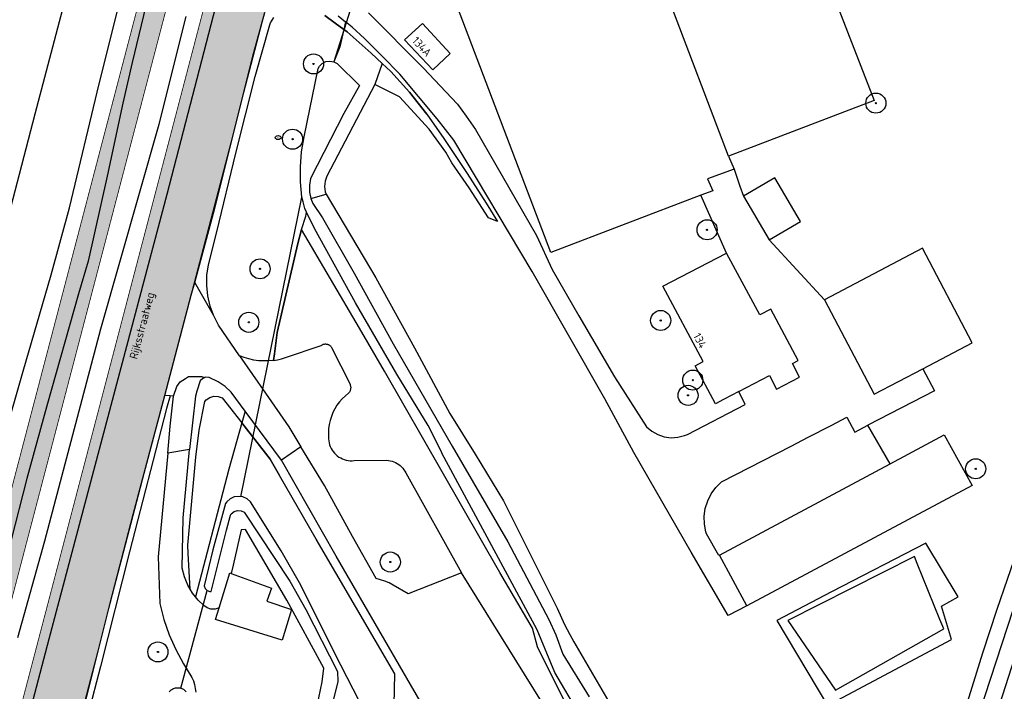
# Model space of a CAD drawing. Header units: metres. Extents: x 102000 to 105000, y 414600 to 420766.
# Tile 75 of 256: x 103062 to 103184, y 417434 to 417517. Entities that reach past the tile are written whole.
import ezdxf

# ---------------------------------------------------------------- set-up
doc = ezdxf.new("R2010")
doc.units = ezdxf.units.M
doc.layers.get('0').update_dxf_attribs({"color": 8})
doc.layers.add('00-Ontwerp DKIV', color=8, linetype='Continuous', lineweight=0)
doc.styles.add('MtXpl_NLCS-ISO', font='NLCS-ISO.ttf')
doc.styles.add('NLCS-ISO', font='NLCS-ISO.ttf')

msp = doc.modelspace()

# ---------------------------------------------------------------- hatches: boundary and pattern name
at = {"ltscale": 0.1}
h = msp.add_hatch(color=256, dxfattribs=at)
edge = h.paths.add_edge_path()
edge.add_arc((103098.25, 417511.69), 0.075, 0, 360)
h = msp.add_hatch(color=256, dxfattribs=at)
edge = h.paths.add_edge_path()
edge.add_arc((103168.28, 417506.81), 0.075, 0, 360)
h = msp.add_hatch(color=256, dxfattribs=at)
edge = h.paths.add_edge_path()
edge.add_arc((103095.64, 417502.32), 0.075, 0, 360)
h = msp.add_hatch(color=256, dxfattribs=at)
edge = h.paths.add_edge_path()
edge.add_arc((103147.26, 417491.03), 0.075, 0, 360)
h = msp.add_hatch(color=256, dxfattribs=at)
edge = h.paths.add_edge_path()
edge.add_arc((103091.59, 417486.17), 0.075, 0, 360)
h = msp.add_hatch(color=256, dxfattribs=at)
edge = h.paths.add_edge_path()
edge.add_arc((103090.19, 417479.51), 0.075, 0, 360)
h = msp.add_hatch(color=256, dxfattribs=at)
edge = h.paths.add_edge_path()
edge.add_arc((103141.48, 417479.74), 0.075, 0, 360)
h = msp.add_hatch(color=256, dxfattribs=at)
edge = h.paths.add_edge_path()
edge.add_arc((103145.48, 417472.31), 0.075, 0, 360)
h = msp.add_hatch(color=256, dxfattribs=at)
edge = h.paths.add_edge_path()
edge.add_arc((103144.89, 417470.41), 0.075, 0, 360)
h = msp.add_hatch(color=256, dxfattribs=at)
edge = h.paths.add_edge_path()
edge.add_arc((103180.71, 417461.26), 0.075, 0, 360)
h = msp.add_hatch(color=256, dxfattribs=at)
edge = h.paths.add_edge_path()
edge.add_arc((103107.81, 417449.65), 0.075, 0, 360)
h = msp.add_hatch(color=256, dxfattribs=at)
edge = h.paths.add_edge_path()
edge.add_arc((103078.87, 417438.45), 0.075, 0, 360)
at = {"layer": '00-Ontwerp DKIV', "transparency": 33554623}
h = msp.add_hatch(color=256, dxfattribs=at)
h.dxf.hatch_style = 1
edge = h.paths.add_edge_path()
edge.add_line((102886.9, 416781.55), (102904.84, 416850.64))
edge.add_line((102904.84, 416850.64), (102928.19, 416939.15))
edge.add_line((102928.19, 416939.15), (102953.56, 417035.86))
edge.add_line((102953.56, 417035.86), (102978.87, 417132.59))
edge.add_line((102978.87, 417132.59), (103004.22, 417229.32))
edge.add_line((103004.22, 417229.32), (103029.53, 417326.07))
edge.add_line((103029.53, 417326.07), (103055.68, 417425.95))
edge.add_line((103055.68, 417425.95), (103080.17, 417519.56))
edge.add_line((103080.17, 417519.56), (103105.56, 417616.34))
edge.add_line((103105.56, 417616.34), (103130.84, 417713.01))
edge.add_line((103130.84, 417713.01), (103156.04, 417809.8))
edge.add_line((103156.04, 417809.8), (103181.49, 417906.51))
edge.add_line((103181.49, 417906.51), (103206.38, 418001.72))
edge.add_arc((103225.69, 417996.42), 20.03, 148.2907, 164.6587, ccw=False)
edge.add_arc((103191.64, 418017.46), 20, 328.2852, 344.8956)
edge.add_line((103210.95, 418012.25), (103219.02, 418043.1))
edge.add_arc((103199.68, 418048.21), 20, 345.2137, 362.334)
edge.add_arc((103239.65, 418049.83), 20, 165.3297, 182.3256, ccw=False)
edge.add_line((103220.3, 418054.9), (103232.12, 418100.04))
edge.add_line((103232.12, 418100.04), (103242.56, 418140.06))
edge.add_line((103242.56, 418140.06), (103250.16, 418168.97))
edge.add_line((103250.16, 418168.97), (103293.88, 418334.46))
edge.add_line((103293.88, 418334.46), (103297.17, 418351.1))
edge.add_arc((103267.5, 418356.96), 30.25, 348.8207, 407.0551)
edge.add_arc((103314.5, 418407.47), 38.75, 204.5183, 227.0551, ccw=False)
edge.add_arc((103314.5, 418407.47), 38.75, 197.206, 204.5183, ccw=False)
edge.add_arc((103314.5, 418407.47), 38.75, 192.769, 197.206, ccw=False)
edge.add_arc((103314.5, 418407.47), 38.75, 184.7464, 192.769, ccw=False)
edge.add_arc((103314.5, 418407.47), 38.75, 114.5178, 184.7464, ccw=False)
edge.add_arc((103280.48, 418441.33), 18, 4.4601, 5.3047)
edge.add_arc((103280.48, 418441.33), 18, 5.3047, 11.5456)
edge.add_line((103298.11, 418444.93), (103297.89, 418446.04))
edge.add_line((103297.89, 418446.04), (103297.84, 418446.29))
edge.add_arc((103314.5, 418407.47), 42.25, 113.2363, 115.0728)
edge.add_arc((103295.75, 418447.55), 2, 194.986, 295.0728, ccw=False)
edge.add_line((103293.82, 418447.03), (103291.9, 418454.22))
edge.add_line((103291.9, 418454.22), (103288.51, 418453.32))
edge.add_line((103288.51, 418453.32), (103290.96, 418444.17))
edge.add_arc((103289.03, 418443.65), 2, -54.8547, 14.986, ccw=False)
edge.add_arc((103314.5, 418407.47), 42.25, 125.1453, 186.0532)
edge.add_arc((103314.5, 418407.47), 42.25, 186.0532, 192.9535)
edge.add_arc((103314.5, 418407.47), 42.25, 192.9535, 197.0227)
edge.add_arc((103314.5, 418407.47), 42.25, 197.0227, 203.2368)
edge.add_arc((103314.5, 418407.47), 42.25, 203.2368, 227.0551)
edge.add_arc((103267.5, 418356.96), 26.75, -11.1793, 47.0551, ccw=False)
edge.add_line((103293.74, 418351.77), (103290.45, 418335.14))
edge.add_line((103290.45, 418335.14), (103246.78, 418169.85))
edge.add_line((103246.78, 418169.85), (103239.17, 418140.95))
edge.add_line((103239.17, 418140.95), (103239.17, 418140.94))
edge.add_line((103239.17, 418140.94), (103228.73, 418100.92))
edge.add_line((103228.73, 418100.92), (103216.92, 418055.78))
edge.add_arc((103236.27, 418050.72), 20, 165.3308, 182.3256)
edge.add_arc((103196.3, 418049.09), 20, -14.7863, 2.334, ccw=False)
edge.add_line((103215.63, 418043.99), (103207.6, 418013.28))
edge.add_arc((103188.25, 418018.34), 20, 328.2852, 345.318, ccw=False)
edge.add_arc((103222.28, 417997.32), 20, 148.2852, 164.6763)
edge.add_line((103202.99, 418002.6), (103178.1, 417907.4))
edge.add_line((103178.1, 417907.4), (103152.66, 417810.68))
edge.add_line((103152.66, 417810.68), (103127.45, 417713.89))
edge.add_line((103127.45, 417713.89), (103102.18, 417617.22))
edge.add_line((103102.18, 417617.22), (103076.78, 417520.45))
edge.add_line((103076.78, 417520.45), (103052.29, 417426.84))
edge.add_line((103052.29, 417426.84), (103026.15, 417326.95))
edge.add_line((103026.15, 417326.95), (103000.83, 417230.21))
edge.add_line((103000.83, 417230.21), (102975.49, 417133.48))
edge.add_line((102975.49, 417133.48), (102950.17, 417036.74))
edge.add_line((102950.17, 417036.74), (102924.8, 416940.04))
edge.add_line((102924.8, 416940.04), (102901.62, 416852.18))
edge.add_line((102901.62, 416852.18), (102877.33, 416758.81))
edge.add_arc((102909.74, 416750.34), 33.5, 165.3461, 192.0759)
edge.add_line((102876.99, 416743.33), (102877.08, 416742.86))
edge.add_arc((102848.36, 416736.65), 29.38, -11.7608, 12.2022, ccw=False)
edge.add_line((102877.13, 416730.66), (102880.91, 416746.96))
edge.add_arc((102880.42, 416747.08), 0.5, 186.3319, 346.473, ccw=False)
edge.add_arc((102909.74, 416750.34), 30, 165.3461, 186.3319, ccw=False)
edge.add_line((102880.72, 416757.92), (102883.48, 416768.49))
edge.add_arc((102888.32, 416767.23), 5, 75.3174, 165.3461, ccw=False)
edge.add_line((102889.59, 416772.06), (102894.48, 416770.78))
edge.add_arc((102892.46, 416763.04), 8, 29.1317, 75.3174, ccw=False)
edge.add_line((102899.45, 416766.94), (102899.75, 416766.39))
edge.add_line((102899.75, 416766.39), (102902.8, 416768.11))
edge.add_line((102902.8, 416768.11), (102902.4, 416768.83))
edge.add_arc((102892.79, 416763.47), 11, 29.1317, 75.3174)
edge.add_line((102895.58, 416774.11), (102890.47, 416775.45))
edge.add_arc((102891.74, 416780.29), 5, 165.3461, 255.3174, ccw=False)
h = msp.add_hatch(color=256, dxfattribs=at)
h.dxf.hatch_style = 1
edge = h.paths.add_edge_path()
edge.add_line((102915.47, 416843.99), (102939.74, 416935.89))
edge.add_line((102939.74, 416935.89), (102960.31, 417014.31))
edge.add_line((102960.31, 417014.31), (102960.44, 417014.78))
edge.add_line((102960.44, 417014.78), (102963.61, 417026.32))
edge.add_line((102963.61, 417026.32), (102965.3, 417032.79))
edge.add_line((102965.3, 417032.79), (102990.43, 417129.35))
edge.add_line((102990.43, 417129.35), (103015.77, 417226.08))
edge.add_line((103015.77, 417226.08), (103041.09, 417322.82))
edge.add_line((103041.09, 417322.82), (103066.41, 417419.56))
edge.add_line((103066.41, 417419.56), (103077.91, 417463.51))
edge.add_line((103077.91, 417463.51), (103078.25, 417464.8))
edge.add_line((103078.25, 417464.8), (103082.38, 417480.57))
edge.add_line((103082.38, 417480.57), (103083.41, 417484.56))
edge.add_line((103083.41, 417484.56), (103091.25, 417514.51))
edge.add_arc((103097.06, 417512.99), 6, 165.263, 165.3369, ccw=False)
edge.add_line((103091.25, 417514.52), (103097.65, 417538.88))
edge.add_arc((103103.45, 417537.36), 6, 165.297, 165.3029, ccw=False)
edge.add_line((103097.65, 417538.88), (103117.12, 417613.1))
edge.add_line((103117.12, 417613.1), (103142.4, 417709.78))
edge.add_line((103142.4, 417709.78), (103167.6, 417806.55))
edge.add_line((103167.6, 417806.55), (103193.04, 417903.26))
edge.add_line((103193.04, 417903.26), (103194.92, 417910.44))
edge.add_line((103194.92, 417910.44), (103199.37, 417927.49))
edge.add_line((103199.37, 417927.49), (103218.34, 418000.01))
edge.add_line((103218.34, 418000.01), (103243.68, 418096.81))
edge.add_line((103243.68, 418096.81), (103259.4, 418157.1))
edge.add_line((103259.4, 418157.1), (103260.93, 418159.65))
edge.add_arc((103281.69, 418145.38), 25.2, 138.8322, 145.4961, ccw=False)
edge.add_line((103262.72, 418161.97), (103268.71, 418185.16))
edge.add_line((103268.71, 418185.16), (103268.7, 418185.17))
edge.add_arc((103273.4, 418188.47), 5.75, 160.7667, 215.0643, ccw=False)
edge.add_line((103267.98, 418190.36), (103270.39, 418199.71))
edge.add_line((103270.39, 418199.71), (103281.45, 418242.62))
edge.add_line((103281.45, 418242.62), (103281.31, 418242.66))
edge.add_line((103281.31, 418242.66), (103281.56, 418243.62))
edge.add_arc((103296.23, 418239.84), 15.15, 75.5421, 165.5421, ccw=False)
edge.add_line((103300.01, 418254.51), (103306.89, 418252.74))
edge.add_line((103306.89, 418252.74), (103309.29, 418262.14))
edge.add_line((103309.29, 418262.14), (103302.43, 418263.91))
edge.add_arc((103306.21, 418278.58), 15.15, 165.5421, 255.5421, ccw=False)
edge.add_line((103291.54, 418282.36), (103299.83, 418314.5))
edge.add_line((103299.83, 418314.5), (103303.69, 418327.57))
edge.add_line((103303.69, 418327.57), (103317.31, 418369.37))
edge.add_arc((103334.42, 418363.8), 18, 114.5158, 161.9534, ccw=False)
edge.add_arc((103314.5, 418407.47), 30, 294.5158, 341.6127)
edge.add_arc((103360.05, 418392.33), 18, 105.0618, 161.6127, ccw=False)
edge.add_line((103355.38, 418409.71), (103381.42, 418416.72))
edge.add_arc((103433.4, 418223.59), 200, 102.5957, 105.0618, ccw=False)
edge.add_line((103389.78, 418418.78), (103391.44, 418419.15))
edge.add_line((103391.44, 418419.15), (103390.25, 418423.58))
edge.add_line((103390.25, 418423.58), (103390.13, 418423.55))
edge.add_line((103390.13, 418423.55), (103387.7, 418422.94))
edge.add_line((103387.7, 418422.94), (103385.28, 418422.31))
edge.add_line((103385.28, 418422.31), (103381.55, 418421.31))
edge.add_line((103381.55, 418421.31), (103380.45, 418421.01))
edge.add_line((103380.45, 418421.01), (103375.63, 418419.71))
edge.add_line((103375.63, 418419.71), (103370.8, 418418.41))
edge.add_line((103370.8, 418418.41), (103365.97, 418417.11))
edge.add_line((103365.97, 418417.11), (103361.14, 418415.81))
edge.add_line((103361.14, 418415.81), (103356.31, 418414.51))
edge.add_line((103356.31, 418414.51), (103354.88, 418414.13))
edge.add_line((103354.88, 418414.13), (103353.9, 418413.87))
edge.add_line((103353.9, 418413.87), (103351.27, 418413.16))
edge.add_arc((103356.65, 418393.17), 20.69, 105.0618, 124.6376)
edge.add_arc((103314.5, 418407.47), 30.5, 5.1346, 24.8151)
edge.add_arc((103343.88, 418440.9), 20.69, 265.3235, 284.9851)
edge.add_line((103349.23, 418420.91), (103388.18, 418431.33))
edge.add_line((103388.18, 418431.33), (103388, 418432.01))
edge.add_line((103388, 418432.01), (103387.01, 418435.7))
edge.add_line((103387.01, 418435.7), (103375.15, 418432.53))
edge.add_line((103375.15, 418432.53), (103360.19, 418428.52))
edge.add_line((103360.19, 418428.52), (103350.95, 418426.05))
edge.add_arc((103346.29, 418443.44), 18, 228.531, 284.986, ccw=False)
edge.add_arc((103314.5, 418407.47), 30, 48.531, 49.3188)
edge.add_line((103334.06, 418430.22), (103334.06, 418430.22))
edge.add_arc((103314.5, 418407.47), 30, 49.3189, 74.1216)
edge.add_arc((103327.64, 418453.64), 18, 202.3982, 254.1216, ccw=False)
edge.add_arc((103295.05, 418492.58), 48.5, 284.986, 289.1919, ccw=False)
edge.add_line((103307.59, 418445.73), (103305.93, 418445.29))
edge.add_line((103305.93, 418445.29), (103308.07, 418437.32))
edge.add_line((103308.07, 418437.32), (103308.21, 418436.8))
edge.add_arc((103314.5, 418407.47), 30, 102.1194, 107.8513)
edge.add_line((103305.31, 418436.03), (103305.17, 418436.54))
edge.add_line((103305.17, 418436.54), (103303.04, 418444.49))
edge.add_arc((103314.5, 418407.47), 38.75, 107.206, 114.5178)
edge.add_arc((103280.48, 418441.33), 18, -44.8569, 4.4601, ccw=False)
edge.add_arc((103314.5, 418407.47), 30, 135.1431, 164.1211)
edge.add_arc((103268.34, 418420.6), 18, 294.8041, 344.1211, ccw=False)
edge.add_arc((103314.5, 418407.47), 38.75, 184.7464, 192.769)
edge.add_line((103276.71, 418398.91), (103284.65, 418401.03))
edge.add_line((103284.65, 418401.03), (103285.17, 418401.17))
edge.add_arc((103314.5, 418407.47), 30, 192.1194, 197.8513)
edge.add_line((103285.95, 418398.27), (103285.43, 418398.13))
edge.add_line((103285.43, 418398.13), (103277.49, 418396.01))
edge.add_arc((103314.5, 418407.47), 38.75, 197.206, 204.5183)
edge.add_arc((103280.65, 418373.44), 18, 45.1436, 94.4606, ccw=False)
edge.add_arc((103314.5, 418407.47), 30, 225.1436, 232.7334)
edge.add_arc((103285.44, 418369.27), 18, -11.1793, 52.7334, ccw=False)
edge.add_line((103303.1, 418365.78), (103293.99, 418321.39))
edge.add_line((103293.99, 418321.39), (103292.71, 418316.32))
edge.add_line((103292.71, 418316.32), (103263.13, 418201.58))
edge.add_line((103263.13, 418201.58), (103252.14, 418158.98))
edge.add_line((103252.14, 418158.98), (103236.42, 418098.7))
edge.add_line((103236.42, 418098.7), (103218.93, 418031.9))
edge.add_line((103218.93, 418031.9), (103215.83, 418020.04))
edge.add_line((103215.83, 418020.04), (103211.08, 418001.91))
edge.add_line((103211.08, 418001.91), (103185.79, 417905.17))
edge.add_line((103185.79, 417905.17), (103185.33, 417903.42))
edge.add_line((103185.33, 417903.42), (103181.77, 417889.88))
edge.add_line((103181.77, 417889.88), (103160.34, 417808.45))
edge.add_line((103160.34, 417808.45), (103135.14, 417711.67))
edge.add_line((103135.14, 417711.67), (103109.86, 417614.99))
edge.add_line((103109.86, 417614.99), (103084.47, 417518.21))
edge.add_line((103084.47, 417518.21), (103061.28, 417429.61))
edge.add_line((103061.28, 417429.61), (103058.97, 417420.78))
edge.add_line((103058.97, 417420.78), (103033.83, 417324.72))
edge.add_line((103033.83, 417324.72), (103008.52, 417227.98))
edge.add_line((103008.52, 417227.98), (102983.17, 417131.25))
edge.add_line((102983.17, 417131.25), (102957.86, 417034.51))
edge.add_line((102957.86, 417034.51), (102932.49, 416937.8))
edge.add_line((102932.49, 416937.8), (102909.9, 416852.26))
edge.add_line((102909.9, 416852.26), (102908.22, 416845.89))
edge.add_line((102908.22, 416845.89), (102907.2, 416842.02))
edge.add_arc((103006.79, 416815.73), 103, 165.2155, 197.4258)
edge.add_arc((102894.2, 416780.39), 15, -55.0164, 17.4258, ccw=False)
edge.add_line((102902.8, 416768.11), (102899.75, 416766.38))
edge.add_line((102899.75, 416766.38), (102891.71, 416762.24))
edge.add_arc((102900.88, 416744.46), 20, 117.2745, 166.473)
edge.add_line((102881.43, 416749.14), (102880.91, 416746.96))
edge.add_line((102880.91, 416746.96), (102875.52, 416723.69))
edge.add_line((102875.52, 416723.69), (102882.44, 416722.09))
edge.add_arc((100763.6, 417222.28), 2177.08, 346.71772, 347.31296)
edge.add_arc((102907.04, 416739.76), 20, 117.2712, 167.3657, ccw=False)
edge.add_line((102897.87, 416757.54), (102903.16, 416760.26))
edge.add_line((102903.16, 416760.26), (102906.4, 416761.64))
edge.add_arc((102910.68, 416747.26), 15, 35.4679, 106.5686, ccw=False)
edge.add_arc((103006.79, 416815.73), 103, 215.4679, 221.1806)
edge.add_line((102929.26, 416747.91), (102949.41, 416724.88))
edge.add_line((102949.41, 416724.88), (102951.94, 416733.54))
edge.add_line((102951.94, 416733.54), (102937.84, 416749.53))
edge.add_arc((103015.06, 416817.69), 103, 165.2086, 221.4359, ccw=False)
edge = h.paths.add_edge_path(flags=16)
edge.add_arc((103314.5, 418407.47), 24.5, 0, 180)
edge.add_arc((103314.5, 418407.47), 24.5, 180, 360)
edge = h.paths.add_edge_path(flags=16)
edge.add_arc((103314.5, 418407.47), 30, 263.8987, 269.7468)
edge.add_line((103314.37, 418377.47), (103314.23, 418376.93))
edge.add_line((103314.23, 418376.93), (103311.83, 418367.74))
edge.add_line((103311.83, 418367.74), (103309.28, 418357.93))
edge.add_arc((103307.83, 418358.31), 1.5, 165.3871, 345.3871, ccw=False)
edge.add_line((103306.37, 418358.69), (103308.93, 418368.49))
edge.add_line((103308.93, 418368.49), (103311.18, 418377.12))
edge.add_line((103311.18, 418377.12), (103311.32, 418377.64))

# ---------------------------------------------------------------- linework, layer by layer
for p, q in [((103063.59, 417505.47), (103088.4, 417600)), ((103155.38, 417539.99), (103168.05, 417507.14)), ((103071.54, 417509.2), (103078.38, 417536.55)), ((103149.91, 417500.19), (103137.4, 417533.17)), ((103106.55, 417530.08), (103100.76, 417511.97)), ((103127.81, 417488.21), (103114.07, 417524.32)), ((103080.02, 417495.48), (103087.18, 417523.03)), ((103077.68, 417520.25), (103075.66, 417511.85)), ((103079.01, 417504.19), (103082.38, 417517.62)), ((103090.83, 417513.1), (103092.18, 417518.08)), ((103099.67, 417517.74), (103100.95, 417516.79)), ((103100.95, 417516.79), (103099.67, 417517.74)), ((103101.31, 417517.68), (103102.22, 417516.95)), ((103105.1, 417518.05), (103111.91, 417511.2)), ((103090.99, 417510.12), (103092.81, 417516.55)), ((103092.81, 417516.55), (103092.91, 417516.8)), ((103092.91, 417516.8), (103093.31, 417517.49)), ((103100.95, 417516.79), (103102.02, 417515.99)), ((103102.02, 417515.99), (103100.95, 417516.79)), ((103102.22, 417516.95), (103102.02, 417515.99)), ((103103.08, 417516.26), (103102.22, 417516.95)), ((103111.8, 417516.71), (103109.57, 417514.68)), ((103115.26, 417513), (103111.8, 417516.71)), ((103102.02, 417515.99), (103101.52, 417513.84)), ((103102.44, 417515.67), (103102.02, 417515.99)), ((103102.02, 417515.99), (103102.44, 417515.67)), ((103105.41, 417513.04), (103102.44, 417515.67)), ((103102.44, 417515.67), (103105.41, 417513.04)), ((103104.6, 417514.84), (103103.08, 417516.26)), ((103106.81, 417512.64), (103104.6, 417514.84)), ((103109.57, 417514.68), (103113.12, 417510.94)), ((103085.95, 417493.73), (103090.83, 417513.1)), ((103101.52, 417513.84), (103100.76, 417511.97)), ((103106.81, 417511.74), (103105.41, 417513.04)), ((103105.41, 417513.04), (103106.81, 417511.74)), ((103108.98, 417510.41), (103106.81, 417512.64)), ((103113.12, 417510.94), (103115.26, 417513)), ((103075.66, 417511.85), (103074.49, 417506.81)), ((103098.84, 417511.11), (103098.99, 417511.4)), ((103098.99, 417511.4), (103099.34, 417511.75)), ((103099.34, 417511.75), (103099.78, 417511.98)), ((103099.78, 417511.98), (103100.27, 417512.05)), ((103100.27, 417512.05), (103100.76, 417511.97)), ((103100.76, 417511.97), (103101.2, 417511.73)), ((103101.2, 417511.73), (103103.99, 417509.02)), ((103106.81, 417511.74), (103105.9, 417509.14)), ((103106.81, 417511.74), (103107.88, 417510.75)), ((103107.88, 417510.75), (103106.81, 417511.74)), ((103097.08, 417502.6), (103098.84, 417511.11)), ((103110.2, 417508.19), (103107.88, 417510.75)), ((103107.88, 417510.75), (103110.2, 417508.19)), ((103113.66, 417504.86), (103108.98, 417510.41)), ((103111.91, 417511.2), (103116.16, 417506.67)), ((103111.91, 417511.2), (103116.16, 417506.67)), ((103067.88, 417493.75), (103071.54, 417509.2)), ((103088.57, 417500.57), (103090.99, 417510.12)), ((103105.9, 417509.14), (103099.9, 417497.71)), ((103103.99, 417509.02), (103102.04, 417505.5)), ((103108.97, 417507.58), (103105.9, 417509.14)), ((103112.36, 417505.42), (103110.2, 417508.19)), ((103110.2, 417508.19), (103112.36, 417505.42)), ((103074.49, 417506.81), (103072.55, 417497.73)), ((103112.66, 417503.57), (103108.97, 417507.58)), ((103116.16, 417506.67), (103117.27, 417505.17)), ((103116.16, 417506.67), (103117.27, 417505.17)), ((103168.05, 417507.14), (103149.91, 417500.19)), ((103044.48, 417432.4), (103063.59, 417505.47)), ((103102.04, 417505.5), (103097.88, 417497.44)), ((103112.36, 417505.42), (103114.46, 417502.41)), ((103071.78, 417478.7), (103079.01, 417504.19)), ((103115.74, 417502.19), (103113.66, 417504.86)), ((103117.27, 417505.17), (103118.44, 417503.52)), ((103117.27, 417505.17), (103118.44, 417503.52)), ((103114.71, 417500.71), (103112.66, 417503.57)), ((103118.44, 417503.52), (103126.02, 417490.32)), ((103118.44, 417503.52), (103126.02, 417490.32)), ((103096.77, 417500.75), (103097.08, 417502.6)), ((103114.46, 417502.41), (103117.38, 417498.03)), ((103125.49, 417485.83), (103115.74, 417502.19)), ((103086.2, 417490.76), (103088.57, 417500.57)), ((103096.62, 417498.88), (103096.77, 417500.75)), ((103115.49, 417499.36), (103114.71, 417500.71)), ((103117.62, 417496.27), (103115.49, 417499.36)), ((103149.91, 417500.19), (103150.64, 417498.6)), ((103096.63, 417497), (103096.62, 417498.88)), ((103117.38, 417498.03), (103119.74, 417494.36)), ((103150.64, 417498.6), (103147.32, 417497.4)), ((103150.64, 417498.6), (103151.35, 417496.46)), ((103072.55, 417497.73), (103070.17, 417487.11)), ((103096.8, 417495.1), (103096.63, 417497)), ((103097.88, 417497.44), (103097.73, 417496.6)), ((103099.68, 417497.09), (103099.62, 417496.43)), ((103099.9, 417497.71), (103099.68, 417497.09)), ((103147.32, 417497.4), (103147.98, 417495.9)), ((103155.7, 417497.5), (103151.81, 417495.23)), ((103158.88, 417492.06), (103155.7, 417497.5)), ((103065.32, 417440.1), (103080.02, 417495.48)), ((103097.73, 417496.6), (103097.75, 417495.74)), ((103097.75, 417495.74), (103097.92, 417494.91)), ((103097.92, 417494.91), (103099.81, 417495.47)), ((103099.62, 417496.43), (103099.71, 417495.78)), ((103099.71, 417495.78), (103099.81, 417495.47)), ((103099.81, 417495.47), (103106.01, 417485.06)), ((103120.04, 417492.51), (103117.62, 417496.27)), ((103147.98, 417495.9), (103146.48, 417495.33)), ((103151.35, 417496.46), (103151.81, 417495.23)), ((103089.19, 417457.79), (103096.8, 417495.1)), ((103096.95, 417494.53), (103096.8, 417495.1)), ((103097.17, 417493.67), (103096.95, 417494.53)), ((103097.92, 417494.91), (103098.16, 417494.31)), ((103098.16, 417494.31), (103099.38, 417492.53)), ((103119.74, 417494.36), (103121.17, 417492.08)), ((103146.48, 417495.33), (103127.81, 417488.21)), ((103149.68, 417488.14), (103146.48, 417495.33)), ((103151.81, 417495.23), (103154.99, 417489.78)), ((103065.59, 417485.42), (103067.88, 417493.75)), ((103083.45, 417484.46), (103085.95, 417493.73)), ((103097.38, 417493.23), (103097.17, 417493.67)), ((103097.3, 417492.74), (103097.38, 417493.23)), ((103097.3, 417492.74), (103097.38, 417493.23)), ((103098.38, 417491.18), (103097.38, 417493.23)), ((103096.74, 417491.05), (103097.3, 417492.74)), ((103096.74, 417491.05), (103097.3, 417492.74)), ((103099.38, 417492.53), (103103.31, 417485.61)), ((103121.17, 417492.08), (103120.04, 417492.51)), ((103154.99, 417489.78), (103158.88, 417492.06)), ((103085.16, 417486.66), (103086.2, 417490.76)), ((103096.3, 417489.34), (103096.74, 417491.05)), ((103096.74, 417491.05), (103096.3, 417489.34)), ((103103.99, 417478.78), (103096.74, 417491.05)), ((103103.99, 417478.78), (103096.74, 417491.05)), ((103103.49, 417481.94), (103098.38, 417491.18)), ((103093.74, 417478.24), (103096.3, 417489.34)), ((103096.3, 417489.34), (103093.74, 417478.24)), ((103126.02, 417490.32), (103127.96, 417486.09)), ((103126.02, 417490.32), (103127.96, 417486.09)), ((103154.99, 417489.78), (103161.88, 417482.31)), ((103141.73, 417484), (103149.68, 417488.14)), ((103153.84, 417480.42), (103149.68, 417488.14)), ((103174.09, 417488.74), (103161.88, 417482.31)), ((103180.28, 417476.97), (103174.09, 417488.74)), ((103070.17, 417487.11), (103068.98, 417483.05)), ((103084.98, 417485.38), (103085.16, 417486.66)), ((103134.52, 417469.96), (103125.49, 417485.83)), ((103127.96, 417486.09), (103131.3, 417480.3)), ((103062.09, 417473.42), (103065.59, 417485.42)), ((103083.03, 417482.88), (103083.45, 417484.46)), ((103085.8, 417480.39), (103083.45, 417484.46)), ((103084.95, 417484.09), (103084.98, 417485.38)), ((103103.31, 417485.61), (103108.16, 417476.82)), ((103106.01, 417485.06), (103110.83, 417476.34)), ((103085.09, 417482.8), (103084.95, 417484.09)), ((103146.78, 417474.61), (103141.73, 417484)), ((103068.98, 417483.05), (103065.04, 417469.09)), ((103079.73, 417470.41), (103083.03, 417482.88)), ((103085.38, 417481.54), (103085.09, 417482.8)), ((103161.88, 417482.31), (103168.08, 417470.54)), ((103085.8, 417480.39), (103085.38, 417481.54)), ((103108.64, 417473.06), (103103.49, 417481.94)), ((103155.18, 417481.14), (103153.84, 417480.42)), ((103158.62, 417474.76), (103155.18, 417481.14)), ((103085.82, 417480.32), (103085.8, 417480.39)), ((103086.43, 417479.15), (103085.82, 417480.32)), ((103131.3, 417480.3), (103135.75, 417472.71)), ((103064.78, 417452.31), (103071.78, 417478.7)), ((103089.05, 417475.35), (103086.43, 417479.15)), ((103107.1, 417473.44), (103103.99, 417478.78)), ((103107.1, 417473.44), (103103.99, 417478.78)), ((103093.37, 417475.59), (103093.74, 417478.24)), ((103093.74, 417478.24), (103093.37, 417475.59)), ((103094.74, 417475.14), (103099.22, 417476.63)), ((103099.22, 417476.63), (103099.27, 417476.67)), ((103099.27, 417476.67), (103099.34, 417476.71)), ((103099.34, 417476.71), (103099.4, 417476.74)), ((103099.4, 417476.74), (103099.47, 417476.77)), ((103099.47, 417476.77), (103099.54, 417476.79)), ((103099.54, 417476.79), (103099.61, 417476.8)), ((103099.61, 417476.8), (103099.68, 417476.81)), ((103099.68, 417476.81), (103099.76, 417476.81)), ((103099.76, 417476.81), (103099.83, 417476.8)), ((103099.83, 417476.8), (103099.9, 417476.79)), ((103099.9, 417476.79), (103099.97, 417476.78)), ((103099.97, 417476.78), (103100.04, 417476.75)), ((103100.04, 417476.75), (103100.11, 417476.73)), ((103100.11, 417476.73), (103100.17, 417476.69)), ((103100.17, 417476.69), (103100.23, 417476.65)), ((103100.23, 417476.65), (103100.29, 417476.61)), ((103100.29, 417476.61), (103100.35, 417476.56)), ((103100.35, 417476.56), (103100.39, 417476.51)), ((103100.39, 417476.51), (103100.44, 417476.45)), ((103100.44, 417476.45), (103100.48, 417476.39)), ((103100.48, 417476.39), (103102.8, 417471.79)), ((103108.16, 417476.82), (103115.51, 417464.07)), ((103110.83, 417476.34), (103115.24, 417468.15)), ((103174.12, 417473.72), (103180.28, 417476.97)), ((103089.62, 417475.12), (103089.05, 417475.35)), ((103089.05, 417475.35), (103092.27, 417470.68)), ((103090.2, 417474.94), (103089.62, 417475.12)), ((103090.8, 417474.81), (103090.2, 417474.94)), ((103091.41, 417474.72), (103090.8, 417474.81)), ((103092.02, 417474.69), (103091.41, 417474.72)), ((103092.64, 417474.7), (103092.02, 417474.69)), ((103093.25, 417474.77), (103092.64, 417474.7)), ((103093.25, 417474.77), (103093.37, 417475.59)), ((103093.37, 417475.59), (103093.25, 417474.77)), ((103093.25, 417474.77), (103093.75, 417474.85)), ((103093.75, 417474.85), (103094.25, 417474.98)), ((103094.25, 417474.98), (103094.74, 417475.14)), ((103145.77, 417474.07), (103146.78, 417474.61)), ((103157.88, 417474.38), (103158.62, 417474.76)), ((103057.74, 417458.27), (103062.09, 417473.42)), ((103121.46, 417448.36), (103107.1, 417473.44)), ((103121.46, 417448.36), (103107.1, 417473.44)), ((103148.31, 417469.37), (103145.77, 417474.07)), ((103158.77, 417472.68), (103157.88, 417474.38)), ((103168.08, 417470.54), (103174.12, 417473.72)), ((103174.12, 417473.72), (103175.56, 417470.99)), ((103081.63, 417472.08), (103082.29, 417472.53)), ((103082.29, 417472.53), (103082.67, 417472.75)), ((103082.67, 417472.75), (103083.36, 417472.77)), ((103083.36, 417472.77), (103084.31, 417472.77)), ((103084.13, 417472.24), (103083.73, 417470.94)), ((103084.46, 417472.53), (103084.13, 417472.24)), ((103084.31, 417472.77), (103084.71, 417472.62)), ((103084.71, 417472.62), (103084.46, 417472.53)), ((103084.85, 417472.67), (103084.71, 417472.62)), ((103085.26, 417472.64), (103084.85, 417472.67)), ((103086.39, 417472.08), (103085.26, 417472.64)), ((103112.51, 417466.64), (103108.64, 417473.06)), ((103135.75, 417472.71), (103139.72, 417466.5)), ((103151.2, 417470.9), (103155.03, 417472.89)), ((103155.03, 417472.89), (103155.91, 417471.19)), ((103155.91, 417471.19), (103158.77, 417472.68)), ((103080.8, 417470.33), (103081.22, 417471.51)), ((103081.22, 417471.51), (103081.63, 417472.08)), ((103083.73, 417470.94), (103083.57, 417470.29)), ((103087.24, 417471.5), (103086.39, 417472.08)), ((103087.98, 417470.79), (103087.24, 417471.5)), ((103102.8, 417470.98), (103102.76, 417470.9)), ((103102.8, 417471.79), (103102.83, 417471.7)), ((103102.83, 417471.07), (103102.8, 417470.98)), ((103102.83, 417471.7), (103102.85, 417471.61)), ((103102.85, 417471.16), (103102.83, 417471.07)), ((103102.85, 417471.61), (103102.87, 417471.52)), ((103102.87, 417471.25), (103102.85, 417471.16)), ((103102.87, 417471.52), (103102.88, 417471.43)), ((103102.88, 417471.34), (103102.87, 417471.25)), ((103102.88, 417471.43), (103102.88, 417471.34)), ((103175.56, 417470.99), (103167.28, 417466.68)), ((103075.8, 417455.55), (103079.73, 417470.41)), ((103080.39, 417470.36), (103079.73, 417470.41)), ((103080.39, 417470.36), (103079.95, 417468.76)), ((103080.8, 417470.33), (103080.39, 417470.36)), ((103080.39, 417466.58), (103080.8, 417470.33)), ((103083.57, 417470.29), (103082.8, 417463.65)), ((103084.72, 417469.65), (103084.9, 417469.84)), ((103084.72, 417469.65), (103084.9, 417469.84)), ((103084.9, 417469.84), (103085.34, 417470.14)), ((103084.9, 417469.84), (103085.34, 417470.14)), ((103085.34, 417470.14), (103085.84, 417470.29)), ((103085.34, 417470.14), (103085.84, 417470.29)), ((103085.84, 417470.29), (103086.37, 417470.28)), ((103085.84, 417470.29), (103086.37, 417470.28)), ((103086.37, 417470.28), (103086.87, 417470.12)), ((103086.37, 417470.28), (103086.87, 417470.12)), ((103086.87, 417470.12), (103089.31, 417466.99)), ((103086.87, 417470.12), (103089.31, 417466.99)), ((103089.72, 417468.45), (103087.98, 417470.79)), ((103092.27, 417470.68), (103095.18, 417466.47)), ((103101.83, 417469.99), (103101.48, 417469.6)), ((103102.21, 417470.35), (103101.83, 417469.99)), ((103102.61, 417470.68), (103102.21, 417470.35)), ((103102.67, 417470.75), (103102.61, 417470.68)), ((103102.72, 417470.82), (103102.67, 417470.75)), ((103102.76, 417470.9), (103102.72, 417470.82)), ((103138.12, 417463.3), (103134.52, 417469.96)), ((103149.31, 417469.91), (103148.31, 417469.37)), ((103151.2, 417470.9), (103149.31, 417469.91)), ((103151.99, 417469.27), (103151.2, 417470.9)), ((103065.04, 417469.09), (103062.56, 417460.05)), ((103079.95, 417468.76), (103075.32, 417450.94)), ((103084.02, 417466.06), (103084.72, 417469.65)), ((103084.02, 417466.06), (103084.72, 417469.65)), ((103100.9, 417468.74), (103100.66, 417468.27)), ((103101.17, 417469.18), (103100.9, 417468.74)), ((103101.48, 417469.6), (103101.17, 417469.18)), ((103144.82, 417465.53), (103151.99, 417469.27)), ((103089.72, 417468.45), (103089.31, 417466.99)), ((103094.24, 417462.33), (103089.72, 417468.45)), ((103100.31, 417467.29), (103100.2, 417466.78)), ((103100.47, 417467.79), (103100.31, 417467.29)), ((103100.66, 417468.27), (103100.47, 417467.79)), ((103115.24, 417468.15), (103118.39, 417463.1)), ((103162.71, 417466.67), (103164.68, 417467.7)), ((103164.68, 417467.7), (103165.66, 417465.84)), ((103080.09, 417463.23), (103080.39, 417466.58)), ((103083.58, 417462.73), (103084.02, 417466.06)), ((103083.58, 417462.73), (103084.02, 417466.06)), ((103089.31, 417466.99), (103087.71, 417461.22)), ((103089.31, 417466.99), (103092.84, 417462.48)), ((103092.84, 417462.48), (103089.31, 417466.99)), ((103095.18, 417466.47), (103096.68, 417464.01)), ((103100.13, 417466.26), (103100.11, 417465.74)), ((103100.2, 417466.78), (103100.13, 417466.26)), ((103114.22, 417463.31), (103112.51, 417466.64)), ((103139.72, 417466.5), (103140.37, 417465.95)), ((103159.86, 417465.19), (103162.71, 417466.67)), ((103165.66, 417465.84), (103167.28, 417466.68)), ((103170.05, 417461.87), (103167.28, 417466.68)), ((103100.11, 417465.74), (103100.12, 417465.22)), ((103100.12, 417465.22), (103100.12, 417464.98)), ((103100.12, 417464.98), (103100.14, 417464.74)), ((103140.37, 417465.95), (103141.12, 417465.53)), ((103141.12, 417465.53), (103141.93, 417465.26)), ((103141.93, 417465.26), (103142.77, 417465.14)), ((103142.77, 417465.14), (103143.63, 417465.19)), ((103143.63, 417465.19), (103144.46, 417465.39)), ((103144.46, 417465.39), (103144.82, 417465.53)), ((103157.72, 417464.07), (103159.86, 417465.19)), ((103170.05, 417461.87), (103176.8, 417465.48)), ((103176.8, 417465.48), (103180.26, 417459.2)), ((103082.8, 417463.65), (103080.09, 417463.23)), ((103082.02, 417455.16), (103082.8, 417463.65)), ((103096.68, 417464.01), (103094.24, 417462.33)), ((103099.61, 417459.2), (103096.68, 417464.01)), ((103100.14, 417464.74), (103100.18, 417464.5)), ((103100.18, 417464.5), (103100.25, 417464.26)), ((103100.25, 417464.26), (103100.33, 417464.03)), ((103100.33, 417464.03), (103100.43, 417463.81)), ((103100.43, 417463.81), (103100.55, 417463.6)), ((103100.55, 417463.6), (103100.69, 417463.4)), ((103115.51, 417464.07), (103122.46, 417452.16)), ((103149.06, 417459.64), (103157.72, 417464.07)), ((103080.09, 417463.23), (103078.92, 417450.29)), ((103082.6, 417451.76), (103083.58, 417462.73)), ((103092.84, 417462.48), (103094, 417460.44)), ((103094, 417460.44), (103092.84, 417462.48)), ((103100.69, 417463.4), (103100.85, 417463.21)), ((103100.85, 417463.21), (103101.02, 417463.03)), ((103101.02, 417463.03), (103101.21, 417462.88)), ((103101.21, 417462.88), (103101.41, 417462.73)), ((103101.41, 417462.73), (103101.63, 417462.61)), ((103101.63, 417462.61), (103101.85, 417462.5)), ((103101.85, 417462.5), (103102.08, 417462.41)), ((103102.08, 417462.41), (103102.32, 417462.34)), ((103114.22, 417463.19), (103114.22, 417463.31)), ((103126.09, 417441.21), (103114.22, 417463.19)), ((103118.39, 417463.1), (103121.91, 417457.28)), ((103145.28, 417450.88), (103138.12, 417463.3)), ((103087.71, 417461.22), (103083.54, 417445.33)), ((103101.07, 417450.4), (103094.24, 417462.33)), ((103102.32, 417462.34), (103102.57, 417462.29)), ((103102.57, 417462.29), (103102.81, 417462.27)), ((103102.81, 417462.27), (103103.06, 417462.26)), ((103103.06, 417462.26), (103103.31, 417462.28)), ((103103.31, 417462.28), (103107.35, 417462.32)), ((103107.35, 417462.32), (103107.59, 417462.3)), ((103107.59, 417462.3), (103107.81, 417462.27)), ((103107.81, 417462.27), (103108.04, 417462.21)), ((103108.04, 417462.21), (103108.26, 417462.14)), ((103108.26, 417462.14), (103108.47, 417462.04)), ((103108.47, 417462.04), (103108.67, 417461.93)), ((103108.67, 417461.93), (103108.86, 417461.8)), ((103108.86, 417461.8), (103109.04, 417461.66)), ((103109.04, 417461.66), (103109.21, 417461.5)), ((103109.21, 417461.5), (103109.36, 417461.33)), ((103109.36, 417461.33), (103109.5, 417461.14)), ((103109.5, 417461.14), (103109.62, 417460.95)), ((103148.79, 417450.5), (103170.05, 417461.87)), ((103062.56, 417460.05), (103060.58, 417452.4)), ((103098.56, 417452.49), (103094, 417460.44)), ((103109.62, 417460.95), (103109.73, 417460.74)), ((103109.73, 417460.74), (103116.69, 417448.32)), ((103103.12, 417452.81), (103099.61, 417459.2)), ((103147.78, 417458.15), (103148.36, 417458.95)), ((103148.36, 417458.95), (103149.06, 417459.64)), ((103180.26, 417459.2), (103152.21, 417444.2)), ((103087.86, 417457.52), (103087.45, 417457.15)), ((103088.37, 417457.75), (103087.86, 417457.52)), ((103088.91, 417457.83), (103088.37, 417457.75)), ((103089.46, 417457.75), (103088.91, 417457.83)), ((103089.97, 417457.52), (103089.46, 417457.75)), ((103090.38, 417457.16), (103089.97, 417457.52)), ((103147.34, 417457.27), (103147.78, 417458.15)), ((103087.29, 417456.93), (103085.72, 417451.15)), ((103087.45, 417457.15), (103087.29, 417456.93)), ((103094.2, 417451.03), (103090.38, 417457.16)), ((103121.91, 417457.28), (103128.57, 417443.89)), ((103146.91, 417455.35), (103147.04, 417456.33)), ((103147.04, 417456.33), (103147.34, 417457.27)), ((103072.94, 417444.52), (103075.8, 417455.55)), ((103081.9, 417448.89), (103082.02, 417455.16)), ((103087.42, 417453.61), (103087.89, 417455.5)), ((103087.89, 417455.5), (103088.01, 417455.66)), ((103088.01, 417455.66), (103088.36, 417455.93)), ((103088.36, 417455.93), (103088.78, 417456.06)), ((103088.78, 417456.06), (103089.22, 417456.04)), ((103089.22, 417456.04), (103089.62, 417455.86)), ((103089.62, 417455.86), (103095.28, 417447.27)), ((103146.93, 417454.37), (103146.91, 417455.35)), ((103147.11, 417453.4), (103146.93, 417454.37)), ((103085.5, 417445.98), (103087.42, 417453.61)), ((103089.23, 417453.66), (103088.25, 417449.27)), ((103089.77, 417453.72), (103089.23, 417453.66)), ((103094.92, 417444.89), (103089.77, 417453.72)), ((103106.05, 417447.58), (103103.12, 417452.81)), ((103147.18, 417453.15), (103147.11, 417453.4)), ((103148.72, 417450.48), (103147.18, 417453.15)), ((103061.43, 417440.27), (103064.78, 417452.31)), ((103082.62, 417450.72), (103082.6, 417451.76)), ((103108.37, 417435.73), (103098.56, 417452.49)), ((103122.46, 417452.16), (103127.54, 417442.5)), ((103174.49, 417451.99), (103162.77, 417445.94)), ((103178.54, 417445.3), (103174.49, 417451.99)), ((103075.32, 417450.94), (103071.73, 417436.62)), ((103078.92, 417450.29), (103079.1, 417444.47)), ((103082.9, 417446.25), (103082.62, 417450.72)), ((103085.72, 417451.15), (103084.64, 417446.67)), ((103096.67, 417446.77), (103094.2, 417451.03)), ((103115.08, 417426.22), (103101.07, 417450.4)), ((103149.87, 417442.99), (103145.28, 417450.88)), ((103148.79, 417450.5), (103148.72, 417450.48)), ((103152.21, 417444.2), (103148.79, 417450.5)), ((103173.07, 417450.35), (103157.3, 417442.38)), ((103173.43, 417449.45), (103173.07, 417450.35)), ((103185.9, 417451.22), (103183.34, 417443.72)), ((103082.18, 417447.79), (103081.9, 417448.89)), ((103088.25, 417449.27), (103088.01, 417448.22)), ((103176.24, 417442.51), (103173.43, 417449.45)), ((103082.61, 417446.75), (103082.18, 417447.79)), ((103086.48, 417443.95), (103087.81, 417448.29)), ((103087.81, 417448.29), (103088.01, 417448.22)), ((103088.01, 417448.22), (103093.03, 417446.41)), ((103116.69, 417448.32), (103110.02, 417445.67)), ((103146.86, 417399.69), (103116.69, 417448.32)), ((103125.53, 417441.4), (103121.46, 417448.36)), ((103125.53, 417441.4), (103121.46, 417448.36)), ((103082.9, 417446.25), (103082.61, 417446.75)), ((103084.64, 417446.67), (103084.76, 417446.34)), ((103093.03, 417446.41), (103092.45, 417444.79)), ((103095.28, 417447.27), (103097.31, 417443.73)), ((103100.87, 417438.35), (103096.67, 417446.77)), ((103106.6, 417447.45), (103106.05, 417447.58)), ((103107.13, 417447.27), (103106.6, 417447.45)), ((103107.65, 417447.05), (103107.13, 417447.27)), ((103108.15, 417446.78), (103107.65, 417447.05)), ((103110.02, 417445.67), (103108.15, 417446.78)), ((103081.73, 417433.95), (103085, 417446.09)), ((103083.18, 417445.78), (103082.9, 417446.25)), ((103083.54, 417445.33), (103083.18, 417445.78)), ((103083.88, 417444.9), (103083.54, 417445.33)), ((103084.76, 417446.34), (103085, 417446.09)), ((103085, 417446.09), (103085.33, 417445.98)), ((103085.33, 417445.98), (103085.5, 417445.98)), ((103162.77, 417445.94), (103155.96, 417442.37)), ((103175.61, 417414.06), (103186.14, 417445.97)), ((103176.47, 417444.14), (103178.54, 417445.3)), ((103069.8, 417432.09), (103072.94, 417444.52)), ((103079.1, 417444.47), (103079.62, 417442.51)), ((103084.58, 417444.23), (103083.88, 417444.9)), ((103084.99, 417443.94), (103084.58, 417444.23)), ((103092.45, 417444.79), (103095.49, 417443.72)), ((103099.53, 417436.44), (103094.92, 417444.89)), ((103152.21, 417444.2), (103149.87, 417442.99)), ((103177.69, 417439.98), (103176.47, 417444.14)), ((103085.47, 417443.78), (103084.99, 417443.94)), ((103085.98, 417443.78), (103085.47, 417443.78)), ((103086.48, 417443.95), (103085.98, 417443.78)), ((103086.03, 417442.49), (103086.48, 417443.95)), ((103095.49, 417443.72), (103094.36, 417439.9)), ((103097.31, 417443.73), (103101.25, 417436)), ((103128.57, 417443.89), (103129.52, 417441.85)), ((103183.34, 417443.72), (103181.57, 417438.31)), ((103079.62, 417442.51), (103080.28, 417440.59)), ((103094.36, 417439.9), (103086.03, 417442.49)), ((103127.54, 417442.5), (103128.43, 417440.59)), ((103129.52, 417441.85), (103130.16, 417440.62)), ((103155.96, 417442.37), (103162.25, 417431.78)), ((103157.3, 417442.38), (103163.23, 417433.7)), ((103176.73, 417441.31), (103176.24, 417442.51)), ((103080.28, 417440.59), (103081.09, 417438.74)), ((103126.12, 417439.07), (103125.53, 417441.4)), ((103126.12, 417439.07), (103125.53, 417441.4)), ((103128.31, 417435.91), (103126.09, 417441.21)), ((103128.43, 417440.59), (103129.29, 417438.16)), ((103130.16, 417440.62), (103130.68, 417439.69)), ((103163.23, 417433.7), (103176.73, 417441.31)), ((103053.51, 417394.91), (103065.32, 417440.1)), ((103130.21, 417430.92), (103126.12, 417439.07)), ((103130.21, 417430.92), (103126.12, 417439.07)), ((103130.68, 417439.69), (103138.3, 417426.64)), ((103162.25, 417431.78), (103177.69, 417439.98)), ((103081.09, 417438.74), (103082.04, 417436.97)), ((103104.78, 417430.74), (103100.87, 417438.35)), ((103129.29, 417438.16), (103132.58, 417432.85)), ((103185.89, 417438.74), (103178.95, 417417.26)), ((103181.57, 417438.31), (103179.48, 417431.6)), ((103071.73, 417436.62), (103066.11, 417415.42)), ((103082.04, 417436.97), (103083.11, 417435.28)), ((103099.33, 417434.71), (103099.53, 417436.44)), ((103101.25, 417436), (103101.27, 417434.78)), ((103108.31, 417431.86), (103108.37, 417435.73)), ((103136.92, 417421.27), (103128.31, 417435.91)), ((103083.11, 417435.28), (103083.29, 417434.84)), ((103083.29, 417434.84), (103083.43, 417434.38)), ((103083.43, 417434.38), (103083.53, 417433.91)), ((103101.27, 417434.78), (103095.91, 417413.01)), ((103096.85, 417423.23), (103099.33, 417434.71)), ((103080.27, 417433.47), (103080.35, 417433.56)), ((103080.35, 417433.56), (103080.43, 417433.65)), ((103080.43, 417433.65), (103080.52, 417433.72)), ((103080.52, 417433.72), (103080.61, 417433.79)), ((103080.61, 417433.79), (103080.71, 417433.85)), ((103080.71, 417433.85), (103080.82, 417433.9)), ((103080.82, 417433.9), (103080.93, 417433.94)), ((103080.93, 417433.94), (103081.04, 417433.97)), ((103081.04, 417433.97), (103081.16, 417433.99)), ((103081.16, 417433.99), (103081.27, 417434)), ((103081.27, 417434), (103081.39, 417434)), ((103081.39, 417434), (103081.51, 417433.99)), ((103081.51, 417433.99), (103081.62, 417433.98)), ((103081.62, 417433.98), (103081.73, 417433.95)), ((103081.73, 417433.95), (103081.84, 417433.91)), ((103081.84, 417433.91), (103081.95, 417433.86)), ((103081.95, 417433.86), (103082.05, 417433.8)), ((103082.05, 417433.8), (103082.15, 417433.74)), ((103082.15, 417433.74), (103082.24, 417433.66)), ((103082.24, 417433.66), (103082.32, 417433.58)), ((103082.32, 417433.58), (103082.4, 417433.49)), ((103083.53, 417433.91), (103083.58, 417433.43))]:
    msp.add_line(p, q)
for centre, radius in [((103098.25, 417511.69), 1.25), ((103098.25, 417511.69), 0.0225), ((103168.28, 417506.81), 1.25), ((103168.28, 417506.81), 0.0225), ((103095.64, 417502.32), 1.25), ((103095.64, 417502.32), 0.0225), ((103147.26, 417491.03), 1.25), ((103147.26, 417491.03), 0.0225), ((103091.59, 417486.17), 1.25), ((103091.59, 417486.17), 0.0225), ((103090.19, 417479.51), 1.25), ((103141.48, 417479.74), 1.25), ((103090.19, 417479.51), 0.0225), ((103141.48, 417479.74), 0.0225), ((103145.48, 417472.31), 1.25), ((103145.48, 417472.31), 0.0225), ((103144.89, 417470.41), 1.25), ((103144.89, 417470.41), 0.0225), ((103180.71, 417461.26), 1.25), ((103180.71, 417461.26), 0.0225), ((103107.81, 417449.65), 1.25), ((103107.81, 417449.65), 0.0225), ((103078.87, 417438.45), 1.25), ((103078.87, 417438.45), 0.0225)]:
    msp.add_circle(centre, radius)
at = {"ltscale": 0.1}
for centre in [(103098.25, 417511.69), (103168.28, 417506.81), (103095.64, 417502.32), (103147.26, 417491.03), (103091.59, 417486.17), (103090.19, 417479.51), (103141.48, 417479.74), (103145.48, 417472.31), (103144.89, 417470.41), (103180.71, 417461.26), (103107.81, 417449.65), (103078.87, 417438.45)]:
    msp.add_circle(centre, 0.075, dxfattribs=at)
msp.add_ellipse((103093.84, 417502.52), major_axis=(-0.364, 0), ratio=0.685994)
at = {"layer": '00-Ontwerp DKIV', "transparency": 33554687}
for points in [[(103178.1, 417907.4, 0.1, 0.1, 0), (103152.66, 417810.68, 0.1, 0.1, 0), (103127.45, 417713.89, 0.1, 0.1, 0), (103102.18, 417617.22, 0.1, 0.1, 0), (103076.78, 417520.45, 0.1, 0.1, 0), (103052.29, 417426.84, 0.1, 0.1, 0), (103026.15, 417326.95, 0.1, 0.1, 0), (103000.83, 417230.21, 0.1, 0.1, 0), (102975.49, 417133.48, 0.1, 0.1, 0), (102950.17, 417036.74, 0.1, 0.1, 0), (102924.8, 416940.04, 0.1, 0.1, 0), (102901.62, 416852.18, 0.1, 0.1, 0), (102877.33, 416758.81, 0.1, 0.1, 0.117162), (102876.99, 416743.33, 0.1, 0.1, 0)], [(102886.9, 416781.55, 0.1, 0.1, 0), (102904.84, 416850.64, 0.1, 0.1, 0), (102928.19, 416939.15, 0.1, 0.1, 0), (102953.56, 417035.86, 0.1, 0.1, 0), (102978.87, 417132.59, 0.1, 0.1, 0), (103004.22, 417229.32, 0.1, 0.1, 0), (103029.53, 417326.07, 0.1, 0.1, 0), (103055.68, 417425.95, 0.1, 0.1, 0), (103080.17, 417519.56, 0.1, 0.1, 0), (103105.56, 417616.34, 0.1, 0.1, 0), (103130.84, 417713.01, 0.1, 0.1, 0), (103156.04, 417809.8, 0.1, 0.1, 0), (103181.49, 417906.51, 0.1, 0.1, 0)]]:
    msp.add_lwpolyline(points, format="xyseb", dxfattribs=at)
at = {"layer": '00-Ontwerp DKIV', "transparency": 33554687, "const_width": 0.1}
for points in [[(103015.77, 417226.08), (103041.09, 417322.82), (103066.41, 417419.56), (103077.91, 417463.51), (103078.25, 417464.8), (103082.38, 417480.57), (103083.41, 417484.56), (103091.25, 417514.51, -0.000323), (103091.25, 417514.52), (103097.65, 417538.88, -0.000026), (103097.65, 417538.88), (103117.12, 417613.1), (103142.4, 417709.78), (103167.6, 417806.55), (103193.04, 417903.26)], [(103181.77, 417889.88), (103160.34, 417808.45), (103135.14, 417711.67), (103109.86, 417614.99), (103084.47, 417518.21), (103061.28, 417429.61), (103058.97, 417420.78), (103033.83, 417324.72), (103008.52, 417227.98), (102983.17, 417131.25), (102957.86, 417034.51), (102932.49, 416937.8), (102909.9, 416852.26), (102908.22, 416845.89), (102908.22, 416845.89), (102907.2, 416842.02, 0.141477), (102908.51, 416784.89, -0.327054), (102902.8, 416768.11), (102899.75, 416766.38), (102891.71, 416762.24, 0.218028), (102881.43, 416749.14), (102880.91, 416746.96)]]:
    msp.add_lwpolyline(points, format="xyb", dxfattribs=at)

# ---------------------------------------------------------------- texts
for s, height, rotation, style, p in [('134A', 1, 313.0175, 'MtXpl_NLCS-ISO', (103110.45, 417514.5)), ('BR', 0.2, 360, 'NLCS-ISO', (103093.69, 417502.45)), ('Rijksstraatweg', 1, 75.1572, 'MtXpl_NLCS-ISO', (103076.27, 417474.85)), ('134', 1, 297.9487, 'MtXpl_NLCS-ISO', (103145.49, 417477.82))]:
    msp.add_text(s, height=height, rotation=rotation, dxfattribs=dict(style=style)).set_placement(p)

doc.saveas('drawing.dxf')
